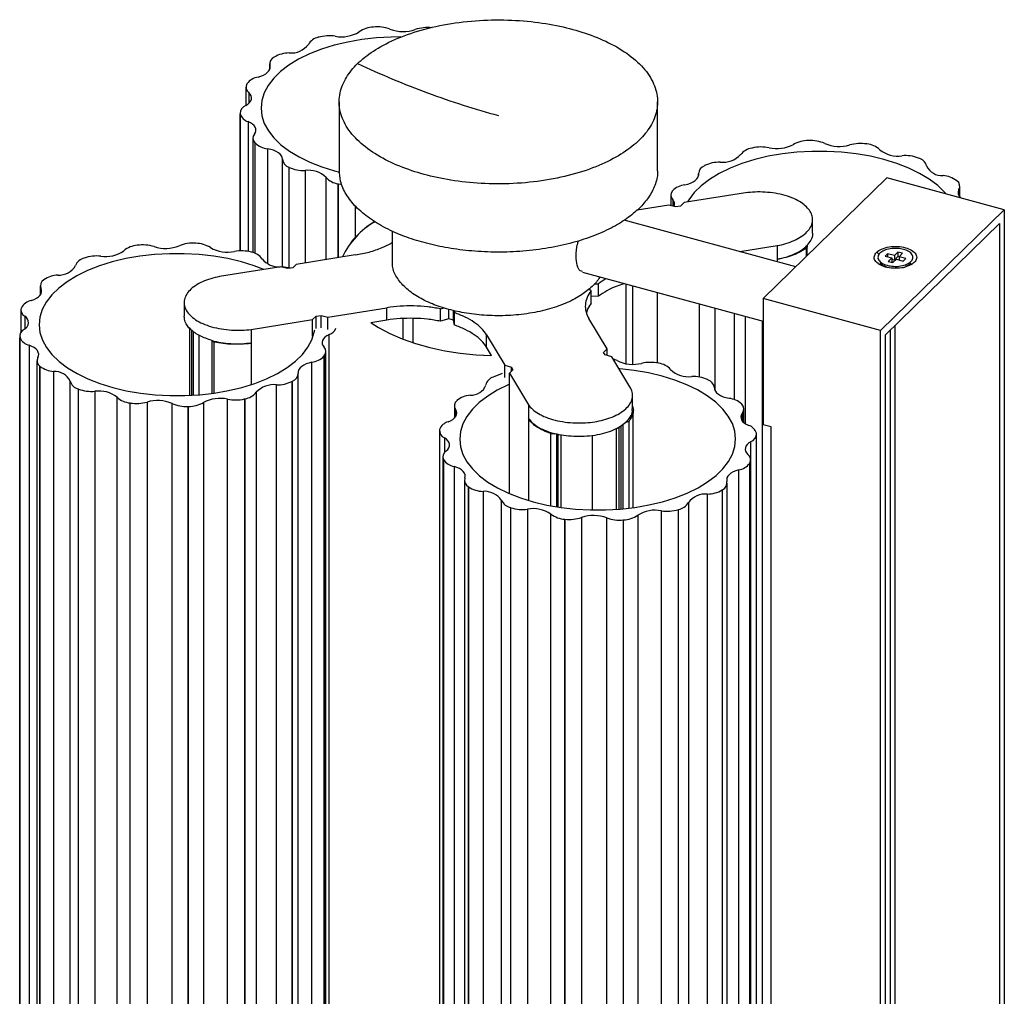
# Paper-space layout '_Trimétrica' of a CAD drawing. Header units: millimetres. Extents: x 6343 to 6528, y 1778 to 2146.
# Tile 2 of 2: x 6343 to 6528, y 1962 to 2146. Entities that reach past the tile are written whole.
import ezdxf

# ---------------------------------------------------------------- set-up
doc = ezdxf.new("R2010")
doc.units = ezdxf.units.MM

psp = doc.layouts.new('_Trimétrica')

# ---------------------------------------------------------------- linework, layer by layer
at = {"color": 7, "linetype": 'Continuous', "lineweight": 25}
for p, q in [((6399.19, 2142.63), (6399.17, 2142.62)), ((6389.98, 2137.61), (6389.98, 2136.55)), ((6390.87, 2138.9), (6390.85, 2138.89)), ((6390.03, 2137.3), (6390.03, 2136.67)), ((6385.72, 2133.88), (6385.71, 2133.86)), ((6385.53, 2133.25), (6385.53, 2129.8)), ((6386.06, 2132.23), (6386.06, 2130.18)), ((6403.1, 2130.46), (6403.1, 2117.6)), ((6463.1, 2117.6), (6463.1, 2130.46)), ((6384.43, 2128.39), (6384.43, 2102.39)), ((6384.44, 2128.25), (6384.45, 2128.21)), ((6384.44, 2128.25), (6384.44, 2102.39)), ((6384.45, 2102.39), (6384.45, 2128.21)), ((6385.92, 2126.76), (6385.92, 2102.29)), ((6386.83, 2123.63), (6386.83, 2102.07)), ((6387.2, 2122.75), (6387.24, 2122.72)), ((6387.2, 2122.75), (6387.2, 2101.94)), ((6387.24, 2101.92), (6387.24, 2122.72)), ((6491.59, 2123.18), (6491.53, 2123.18)), ((6389.62, 2121.64), (6389.62, 2099.94)), ((6480.92, 2121.76), (6480.86, 2121.75)), ((6502.54, 2122.52), (6502.48, 2122.53)), ((6392.39, 2099.33), (6392.39, 2119.65)), ((6512.29, 2119.86), (6512.24, 2119.88)), ((6393.63, 2118.14), (6393.69, 2118.11)), ((6393.63, 2118.14), (6393.63, 2099.19)), ((6393.69, 2099.18), (6393.69, 2118.11)), ((6396.67, 2117.55), (6396.67, 2100.1)), ((6402.24, 2117.46), (6403.16, 2117.22)), ((6471.96, 2118.45), (6471.91, 2118.43)), ((6400.64, 2100.73), (6400.64, 2116.22)), ((6470.81, 2117.01), (6470.81, 2116.6)), ((6470.82, 2116.89), (6470.82, 2116.65)), ((6506.33, 2116.16), (6482.99, 2093.39)), ((6528.44, 2110.15), (6506.33, 2116.16)), ((6519.51, 2115.57), (6519.48, 2115.6)), ((6402.85, 2115.04), (6402.94, 2115.02)), ((6402.85, 2115.04), (6402.85, 2101.08)), ((6402.94, 2101.1), (6402.94, 2115.02)), ((6465.93, 2113.7), (6465.9, 2113.67)), ((6519.9, 2112.77), (6519.9, 2113.94)), ((6520.06, 2112.53), (6520.06, 2114.53)), ((6465.6, 2112.88), (6465.6, 2110.91)), ((6465.96, 2112.03), (6465.96, 2110.81)), ((6479.69, 2113.32), (6468.08, 2111.47)), ((6406.11, 2110.9), (6406.11, 2104.9)), ((6465.22, 2111.02), (6459.23, 2110.06)), ((6466.47, 2110.68), (6465.22, 2111.02)), ((6467.42, 2110.83), (6466.47, 2110.68)), ((6468.08, 2111.47), (6467.42, 2110.83)), ((6505.1, 2087.38), (6528.44, 2110.15)), ((6528.44, 2110.15), (6528.44, 1800.71)), ((6489.14, 2099.38), (6456.8, 2108.17)), ((6492.3, 2105.7), (6492.3, 2108.27)), ((6413.06, 2106.16), (6413.06, 2100.47)), ((6506.04, 2086.57), (6527.5, 2107.53)), ((6527.5, 2107.53), (6527.5, 1801.52)), ((6376.07, 2103.83), (6376.03, 2103.83)), ((6478.57, 2102.25), (6485.66, 2103.38)), ((6485.66, 2103.38), (6485.66, 2100.33)), ((6491.18, 2101.38), (6491.18, 2102.98)), ((6491.31, 2101.5), (6491.31, 2103.19)), ((6386.61, 2102.14), (6386.56, 2102.15)), ((6406.13, 2101.61), (6395, 2099.83)), ((6504.39, 2102.13), (6504.85, 2101.71)), ((6504.62, 2101.17), (6504.62, 2100.88)), ((6506.45, 2101.86), (6505.98, 2101.41)), ((6505.98, 2101.41), (6507.25, 2101.06)), ((6507.72, 2101.52), (6506.45, 2101.86)), ((6506.45, 2101.86), (6506.45, 2101.28)), ((6507.25, 2101.06), (6506.58, 2100.41)), ((6506.58, 2100.41), (6507.46, 2100.17)), ((6507.25, 2101.06), (6507.25, 2100.22)), ((6507.72, 2100.66), (6507.25, 2100.78)), ((6507.46, 2100.17), (6508.13, 2100.82)), ((6508.39, 2102.17), (6507.72, 2101.52)), ((6507.72, 2101.52), (6507.72, 2100.66)), ((6508.39, 2101.31), (6507.72, 2100.66)), ((6508.13, 2100.82), (6509.4, 2100.47)), ((6509.27, 2101.93), (6508.39, 2102.17)), ((6508.39, 2102.17), (6508.39, 2101.31)), ((6508.6, 2101.25), (6508.39, 2101.31)), ((6508.6, 2101.28), (6509.27, 2101.93)), ((6509.87, 2100.93), (6508.6, 2101.28)), ((6508.6, 2101.28), (6508.6, 2100.69)), ((6509.4, 2100.47), (6509.87, 2100.93)), ((6511.23, 2100.88), (6511.23, 2101.17)), ((6392.13, 2099.38), (6380.52, 2097.53)), ((6393.38, 2099.04), (6392.13, 2099.38)), ((6394.34, 2099.19), (6393.38, 2099.04)), ((6395, 2099.83), (6394.34, 2099.19)), ((6504.99, 2100.1), (6505.18, 2099.91)), ((6510.67, 2099.91), (6510.86, 2100.1)), ((6448.94, 2098.39), (6482.99, 2089.13)), ((6346.77, 2095.8), (6346.77, 2094.09)), ((6346.9, 2095.3), (6346.9, 2094.29)), ((6450.58, 2094.83), (6450.17, 2095.2)), ((6450.58, 2092.5), (6450.58, 2094.83)), ((6451.15, 2096.16), (6451.98, 2096.19)), ((6451.98, 2093.86), (6451.98, 2096.19)), ((6457.1, 2096.17), (6457.1, 2081.17)), ((6458.44, 2081.01), (6458.44, 2095.81)), ((6451.98, 2093.86), (6450.58, 2093.81)), ((6463.07, 2081.25), (6463.07, 2094.55)), ((6505.1, 2087.38), (6482.99, 2093.39)), ((6482.99, 2093.39), (6482.99, 2069.62)), ((6343.11, 2091.25), (6343.11, 2087.01)), ((6343.2, 2091.68), (6343.2, 2091.67)), ((6373.88, 2092.64), (6373.88, 2090.07)), ((6400.96, 2089.9), (6412.09, 2091.67)), ((6412.09, 2089.34), (6412.09, 2091.67)), ((6422.16, 2091.45), (6422.86, 2091.65)), ((6422.16, 2089.12), (6422.16, 2091.45)), ((6423.78, 2089.59), (6423.78, 2091.35)), ((6424.66, 2089.35), (6424.66, 2091.16)), ((6424.75, 2091.14), (6424.82, 2090.72)), ((6471.01, 2078.6), (6471.01, 2092.39)), ((6473.88, 2091.61), (6473.88, 2076.17)), ((6343.85, 2090.06), (6343.85, 2087.68)), ((6386.49, 2087.59), (6398.1, 2089.44)), ((6398.1, 2089.44), (6398.76, 2090.08)), ((6398.1, 2086.33), (6398.1, 2089.44)), ((6398.76, 2090.08), (6399.71, 2090.23)), ((6398.76, 2087.75), (6398.76, 2090.08)), ((6399.71, 2090.23), (6400.96, 2089.9)), ((6399.71, 2087.91), (6399.71, 2090.23)), ((6400.96, 2087.57), (6400.96, 2089.9)), ((6412.09, 2089.34), (6409.09, 2088.86)), ((6415.1, 2089.63), (6415.1, 2085.83)), ((6417.07, 2085.06), (6417.07, 2089.68)), ((6423.78, 2089.59), (6422.16, 2089.12)), ((6424.66, 2089.35), (6423.78, 2089.59)), ((6424.82, 2088.4), (6424.66, 2089.35)), ((6424.82, 2088.4), (6424.82, 2090.72)), ((6453.59, 2083.91), (6450.15, 2089.64)), ((6477.61, 2074.35), (6477.61, 2090.6)), ((6479.6, 2090.06), (6479.6, 2069.85)), ((6479.65, 2069.81), (6479.65, 2090.04)), ((6374.87, 2087.92), (6374.87, 2075.22)), ((6375.3, 2075.23), (6375.3, 2087.44)), ((6386.49, 2087.59), (6386.49, 2077.23)), ((6482.83, 2089.18), (6482.83, 1831.68)), ((6506.94, 2087.46), (6506.94, 1828.49)), ((6507.87, 1828.52), (6507.87, 2088.36)), ((6342.89, 2086.33), (6342.89, 1824.04)), ((6342.94, 2086), (6342.95, 2085.99)), ((6342.94, 2086), (6342.94, 1823.71)), ((6342.95, 1823.7), (6342.95, 2085.99)), ((6375.66, 2075.24), (6375.66, 2087.2)), ((6376.7, 2075.27), (6376.7, 2086.49)), ((6379.07, 2085.59), (6379.07, 2075.6)), ((6401.21, 1824.31), (6401.21, 2086.6)), ((6430.85, 2086.57), (6434.3, 2080.84)), ((6430.85, 2084.24), (6430.85, 2086.57)), ((6505.1, 1777.94), (6505.1, 2087.38)), ((6506.04, 1780.56), (6506.04, 2086.57)), ((6344.68, 2084.61), (6344.68, 1822.31)), ((6379.08, 2085.52), (6379.08, 2085.52)), ((6379.56, 2075.67), (6379.56, 2085.2)), ((6431.79, 2082.69), (6430.85, 2084.24)), ((6452.93, 2083.26), (6453.59, 2083.91)), ((6453.59, 2082.67), (6453.59, 2083.91)), ((6400.24, 2082.54), (6400.29, 2082.59)), ((6400.24, 2082.54), (6400.24, 1820.24)), ((6400.29, 1820.3), (6400.29, 2082.59)), ((6400.59, 1821.09), (6400.59, 2083.38)), ((6453.23, 2082.77), (6452.93, 2083.26)), ((6454.48, 2082.43), (6453.23, 2082.77)), ((6458.07, 2076.45), (6454.48, 2082.43)), ((6346.14, 2081.7), (6346.14, 1819.41)), ((6346.69, 2080.66), (6346.71, 2080.64)), ((6346.69, 2080.66), (6346.69, 1818.37)), ((6346.71, 1818.35), (6346.71, 2080.64)), ((6397.96, 1819.11), (6397.96, 2081.4)), ((6434.3, 2080.84), (6435.55, 2080.5)), ((6434.3, 2078.51), (6434.3, 2080.84)), ((6435.84, 2080), (6435.18, 2079.36)), ((6435.55, 2080.5), (6435.84, 2080)), ((6435.55, 2079.72), (6435.55, 2080.5)), ((6463.36, 2081.21), (6463.28, 2081.23)), ((6349.29, 2079.68), (6349.29, 1817.38)), ((6395.39, 1816.96), (6395.39, 2079.26)), ((6433.81, 2079.31), (6432.12, 2078.61)), ((6435.18, 2079.36), (6438.77, 2073.38)), ((6435.18, 2056.68), (6435.18, 2079.36)), ((6472.58, 2078.1), (6472.51, 2078.13)), ((6352.41, 1815.54), (6352.41, 2077.83)), ((6353.92, 2076.38), (6353.96, 2076.36)), ((6353.92, 2076.38), (6353.92, 1814.09)), ((6353.96, 1814.07), (6353.96, 2076.36)), ((6391.28, 1814.86), (6391.28, 2077.16)), ((6394.2, 2077.79), (6394.29, 2077.84)), ((6394.2, 2077.79), (6394.2, 1815.5)), ((6394.29, 1815.54), (6394.29, 2077.84)), ((6357.04, 2075.94), (6357.04, 1813.65)), ((6361.24, 1812.51), (6361.24, 2074.8)), ((6382.08, 1812.15), (6382.08, 2074.44)), ((6385.25, 2074.49), (6385.36, 2074.51)), ((6385.25, 2074.49), (6385.25, 1812.19)), ((6385.36, 1812.22), (6385.36, 2074.51)), ((6387.45, 2075.74), (6387.45, 1813.44)), ((6458.38, 2072.6), (6458.38, 2075.17)), ((6363.66, 2073.73), (6363.73, 2073.72)), ((6363.66, 2073.73), (6363.66, 1811.44)), ((6363.73, 1811.43), (6363.73, 2073.72)), ((6366.89, 2073.9), (6366.89, 1811.6)), ((6371.6, 1811.32), (6371.6, 2073.62)), ((6374.59, 2073.07), (6374.69, 2073.08)), ((6374.59, 2073.07), (6374.59, 1810.78)), ((6374.69, 1810.78), (6374.69, 2073.08)), ((6377.51, 2073.83), (6377.51, 1811.53)), ((6424.81, 2073.2), (6424.81, 2070.88)), ((6425.29, 2074.17), (6425.27, 2074.16)), ((6438.77, 2073.38), (6438.77, 2055.41)), ((6478.99, 2073.48), (6478.95, 2073.53)), ((6479.37, 2070.03), (6479.37, 2072.61)), ((6425.04, 2072.51), (6425.04, 2071.15)), ((6458.52, 2054.01), (6458.52, 2072.35)), ((6479.08, 2070.32), (6479.08, 2071.85)), ((6455.37, 2053.72), (6455.37, 2068.9)), ((6455.82, 2069.19), (6455.82, 2053.72)), ((6456.25, 2053.77), (6456.25, 2069.48)), ((6456.6, 2053.82), (6456.6, 2069.72)), ((6457.11, 2070.07), (6457.11, 2070.07)), ((6457.72, 2053.98), (6457.72, 2070.31)), ((6484.48, 2069.22), (6482.99, 2069.62)), ((6484.48, 1806.92), (6484.48, 2069.22)), ((6421.98, 2068.49), (6421.98, 1806.2)), ((6422.01, 2068.75), (6422.01, 2068.73)), ((6422.94, 2067.16), (6422.94, 2064.38)), ((6442.98, 2054.43), (6442.98, 2067.97)), ((6443.75, 2067.94), (6443.75, 2067.94)), ((6444.11, 2054.2), (6444.11, 2067.87)), ((6444.3, 2054.16), (6444.3, 2067.83)), ((6444.39, 2054.11), (6444.39, 2067.82)), ((6444.9, 2054.04), (6444.9, 2067.72)), ((6450.81, 2053.59), (6450.81, 2067.59)), ((6481.74, 2067.98), (6481.73, 2068.04)), ((6481.75, 1805.55), (6481.75, 2067.85)), ((6480.68, 1804.15), (6480.68, 2066.44)), ((6422.64, 2063.59), (6422.64, 1801.3)), ((6422.76, 2063.08), (6422.77, 2063.06)), ((6422.76, 2063.08), (6422.76, 1800.78)), ((6422.77, 1800.77), (6422.77, 2063.06)), ((6424.75, 2061.77), (6424.75, 1799.47)), ((6480.45, 2062.35), (6480.48, 2062.4)), ((6480.45, 2062.35), (6480.45, 1800.06)), ((6480.48, 1800.11), (6480.48, 2062.4)), ((6480.65, 1800.71), (6480.65, 2063.01)), ((6478.38, 1798.82), (6478.38, 2061.11)), ((6426.69, 2059.13), (6426.69, 1796.84)), ((6427.44, 2057.93), (6427.46, 2057.92)), ((6427.44, 2057.93), (6427.44, 1795.64)), ((6427.46, 1795.63), (6427.46, 2057.92)), ((6476.21, 1796.36), (6476.21, 2058.65)), ((6430.21, 2057.08), (6430.21, 1794.79)), ((6472.49, 1794.27), (6472.49, 2056.57)), ((6475.3, 2057.34), (6475.35, 2057.37)), ((6475.3, 2057.34), (6475.3, 1795.04)), ((6475.35, 1795.08), (6475.35, 2057.37)), ((6433.66, 1793.09), (6433.66, 2055.38)), ((6435.41, 2054.01), (6435.45, 2054)), ((6435.41, 2054.01), (6435.41, 1791.71)), ((6435.45, 1791.7), (6435.45, 2054)), ((6468.92, 2054.96), (6468.92, 1792.67)), ((6438.6, 2053.72), (6438.6, 1791.43)), ((6442.99, 1790.49), (6442.99, 2052.79)), ((6448.77, 2052.16), (6448.77, 1789.86)), ((6459.35, 2052.59), (6459.35, 1790.3)), ((6463.82, 1791.13), (6463.82, 2053.42)), ((6466.98, 2053.62), (6467.05, 2053.64)), ((6466.98, 2053.62), (6466.98, 1791.33)), ((6467.05, 1791.35), (6467.05, 2053.64)), ((6445.6, 2051.83), (6445.64, 2051.83)), ((6445.6, 2051.83), (6445.6, 1789.54)), ((6445.64, 1789.53), (6445.64, 2051.83)), ((6453.52, 1789.81), (6453.52, 2052.1)), ((6456.61, 2051.7), (6456.68, 2051.7)), ((6456.61, 2051.7), (6456.61, 1789.4)), ((6456.68, 1789.41), (6456.68, 2051.7))]:
    psp.add_line(p, q, dxfattribs=at)
at = {"color": 7, "linetype": 'Continuous', "lineweight": 25, "flags": 128}
for points in [[(6409.57, 2144.56), (6409.57, 2144.56), (6409.56, 2144.56), (6409.56, 2144.56), (6409.56, 2144.56), (6409.55, 2144.56), (6409.55, 2144.55), (6409.55, 2144.55), (6409.55, 2144.55)], [(6420.6, 2144.42), (6420.6, 2144.42), (6420.59, 2144.42), (6420.59, 2144.42), (6420.59, 2144.42), (6420.58, 2144.42), (6420.58, 2144.42), (6420.58, 2144.42), (6420.57, 2144.42)], [(6414.72, 2142.69), (6412.92, 2142.67), (6410.12, 2142.51), (6407.37, 2142.2), (6404.7, 2141.73), (6402.15, 2141.12), (6399.74, 2140.37), (6397.5, 2139.49), (6395.46, 2138.49), (6393.64, 2137.39), (6392.07, 2136.19), (6390.76, 2134.9), (6389.72, 2133.56), (6388.97, 2132.16), (6388.52, 2130.73), (6388.37, 2129.28), (6388.53, 2127.83), (6388.99, 2126.4), (6389.75, 2125), (6390.8, 2123.66), (6392.12, 2122.38), (6393.71, 2121.18), (6395.53, 2120.08), (6397.58, 2119.08), (6399.82, 2118.21), (6402.24, 2117.46)], [(6387.81, 2135.13), (6388.36, 2135.3), (6388.85, 2135.5), (6389.27, 2135.75), (6389.61, 2136.03), (6389.87, 2136.33), (6390.02, 2136.65), (6390.08, 2136.97), (6390.03, 2137.3)], [(6385.51, 2129.79), (6385.91, 2130.05), (6386.22, 2130.34), (6386.44, 2130.64), (6386.57, 2130.96), (6386.59, 2131.29), (6386.51, 2131.62), (6386.33, 2131.93), (6386.06, 2132.23)], [(6387.11, 2124.39), (6387.3, 2124.7), (6387.39, 2125.03), (6387.38, 2125.36), (6387.27, 2125.68), (6387.06, 2125.99), (6386.76, 2126.27), (6386.38, 2126.53), (6385.92, 2126.76)], [(6392.39, 2119.65), (6392.35, 2119.98), (6392.21, 2120.3), (6391.97, 2120.6), (6391.64, 2120.88), (6391.23, 2121.13), (6390.75, 2121.34), (6390.21, 2121.51), (6389.62, 2121.64)], [(6517.36, 2113.23), (6517.2, 2113.41), (6515.88, 2114.69), (6514.29, 2115.89), (6512.47, 2116.99), (6510.42, 2117.99), (6508.17, 2118.86), (6505.76, 2119.61), (6503.2, 2120.22), (6500.53, 2120.68), (6497.78, 2120.98), (6494.98, 2121.14), (6492.17, 2121.14), (6489.37, 2120.98), (6486.62, 2120.66), (6483.96, 2120.2), (6481.4, 2119.58), (6478.99, 2118.83), (6476.76, 2117.95), (6474.72, 2116.96), (6472.9, 2115.85), (6471.32, 2114.65), (6470.01, 2113.36), (6468.97, 2112.02), (6468.72, 2111.62)], [(6468.22, 2114.84), (6468.8, 2114.98), (6469.32, 2115.16), (6469.79, 2115.39), (6470.17, 2115.64), (6470.48, 2115.93), (6470.69, 2116.24), (6470.8, 2116.56), (6470.82, 2116.89)], [(6402.94, 2115.02), (6403.32, 2114.95), (6403.6, 2114.91)], [(6365.06, 2103.45), (6365.05, 2103.45), (6365.05, 2103.45), (6365.05, 2103.45), (6365.05, 2103.45), (6365.04, 2103.45), (6365.04, 2103.45), (6365.04, 2103.45), (6365.04, 2103.44)], [(6388.89, 2098.9), (6387.1, 2099.59), (6384.69, 2100.33), (6382.13, 2100.94), (6379.46, 2101.4), (6376.71, 2101.71), (6373.91, 2101.86), (6371.1, 2101.86), (6368.3, 2101.7), (6365.55, 2101.38), (6362.88, 2100.92), (6360.33, 2100.31), (6357.92, 2099.56), (6355.68, 2098.68), (6353.64, 2097.68), (6351.82, 2096.57), (6350.25, 2095.37), (6348.94, 2094.09), (6347.9, 2092.74), (6347.15, 2091.34), (6346.7, 2089.91), (6346.55, 2088.46), (6346.71, 2087.01), (6347.17, 2085.58), (6347.93, 2084.19), (6348.98, 2082.84), (6350.3, 2081.56), (6351.89, 2080.36), (6353.71, 2079.26), (6355.76, 2078.26), (6358, 2077.39), (6360.42, 2076.64), (6360.42, 2076.64)], [(6355.06, 2101.04), (6355.06, 2101.04), (6355.05, 2101.04), (6355.05, 2101.04), (6355.05, 2101.04), (6355.05, 2101.04), (6355.05, 2101.04), (6355.05, 2101.03), (6355.05, 2101.03)], [(6347.43, 2096.93), (6347.43, 2096.93), (6347.43, 2096.93), (6347.43, 2096.93), (6347.43, 2096.93), (6347.43, 2096.93), (6347.42, 2096.93), (6347.42, 2096.93), (6347.42, 2096.93)], [(6345.07, 2093.02), (6345.59, 2093.21), (6346.04, 2093.45), (6346.42, 2093.71), (6346.71, 2094), (6346.91, 2094.32), (6347.01, 2094.64), (6347, 2094.97), (6346.9, 2095.3)], [(6360.42, 2076.64), (6362.98, 2076.04), (6365.65, 2075.58), (6368.4, 2075.27), (6371.2, 2075.11), (6374.01, 2075.12), (6376.81, 2075.28), (6379.56, 2075.59), (6382.22, 2076.06), (6384.78, 2076.67), (6387.19, 2077.42), (6389.42, 2078.3), (6391.46, 2079.3), (6393.28, 2080.4), (6394.86, 2081.61), (6396.17, 2082.89), (6397.21, 2084.24), (6397.96, 2085.63), (6398.41, 2087.06), (6398.48, 2087.48)], [(6409.12, 2088.82), (6410.5, 2087.95), (6412.62, 2086.82), (6414.96, 2085.81), (6417.48, 2084.92), (6420.17, 2084.17), (6422.99, 2083.57), (6425.91, 2083.12), (6428.91, 2082.82), (6431.68, 2082.69)], [(6409.13, 2088.83), (6410.52, 2087.95), (6412.64, 2086.82), (6414.97, 2085.81), (6417.5, 2084.93), (6420.18, 2084.18), (6423, 2083.57), (6425.92, 2083.12), (6428.92, 2082.82), (6431.79, 2082.69)], [(6401.21, 2086.6), (6400.78, 2086.37), (6400.42, 2086.1), (6400.15, 2085.81), (6399.97, 2085.5), (6399.89, 2085.17), (6399.91, 2084.85), (6400.02, 2084.53), (6400.24, 2084.22)], [(6346.3, 2082.3), (6346.44, 2082.62), (6346.47, 2082.95), (6346.4, 2083.27), (6346.23, 2083.59), (6345.97, 2083.89), (6345.62, 2084.16), (6345.19, 2084.4), (6344.68, 2084.61)], [(6397.96, 2081.4), (6397.39, 2081.26), (6396.87, 2081.08), (6396.41, 2080.86), (6396.03, 2080.6), (6395.73, 2080.32), (6395.52, 2080.01), (6395.4, 2079.69), (6395.38, 2079.37)], [(6439.67, 2055.1), (6442.23, 2054.5), (6444.9, 2054.04), (6447.65, 2053.73), (6450.45, 2053.58), (6453.26, 2053.58), (6456.06, 2053.74), (6458.81, 2054.05), (6461.48, 2054.52), (6464.03, 2055.13), (6466.44, 2055.88), (6468.68, 2056.76), (6470.72, 2057.76), (6472.53, 2058.86), (6474.11, 2060.07), (6475.42, 2061.35), (6476.46, 2062.7), (6477.21, 2064.09), (6477.66, 2065.53), (6477.81, 2066.97), (6477.65, 2068.42), (6477.19, 2069.85), (6476.43, 2071.25), (6475.38, 2072.59), (6474.06, 2073.87), (6472.47, 2075.07), (6470.65, 2076.18), (6468.6, 2077.17), (6466.35, 2078.05), (6463.94, 2078.79), (6461.38, 2079.4), (6458.71, 2079.86), (6455.96, 2080.17), (6455.84, 2080.18)], [(6435.17, 2077.24), (6434.94, 2077.14), (6432.9, 2076.14), (6431.08, 2075.03), (6429.5, 2073.83), (6428.19, 2072.55), (6427.15, 2071.2), (6426.4, 2069.8), (6425.95, 2068.37), (6425.81, 2066.92), (6425.96, 2065.47), (6426.42, 2064.04), (6427.18, 2062.65), (6428.23, 2061.3), (6429.55, 2060.02), (6431.14, 2058.82), (6432.96, 2057.72), (6435.01, 2056.73), (6437.26, 2055.85), (6439.67, 2055.1)], [(6473.81, 2076.59), (6473.85, 2076.26), (6473.99, 2075.95), (6474.23, 2075.65), (6474.56, 2075.37), (6474.97, 2075.12), (6475.45, 2074.91), (6475.98, 2074.74), (6476.57, 2074.61)], [(6423.62, 2070.17), (6424.1, 2070.38), (6424.52, 2070.63), (6424.84, 2070.92), (6425.08, 2071.22), (6425.22, 2071.54), (6425.26, 2071.87), (6425.2, 2072.2), (6425.04, 2072.51)], [(6479.08, 2071.85), (6478.9, 2071.54), (6478.81, 2071.21), (6478.82, 2070.89), (6478.93, 2070.57), (6479.13, 2070.26), (6479.43, 2069.97), (6479.81, 2069.71), (6480.27, 2069.49)], [(6423.27, 2064.7), (6423.57, 2064.99), (6423.78, 2065.3), (6423.88, 2065.63), (6423.89, 2065.96), (6423.8, 2066.28), (6423.6, 2066.6), (6423.31, 2066.89), (6422.94, 2067.16)], [(6480.68, 2066.44), (6480.29, 2066.19), (6479.98, 2065.91), (6479.76, 2065.6), (6479.64, 2065.28), (6479.61, 2064.96), (6479.69, 2064.63), (6479.86, 2064.32), (6480.13, 2064.03)], [(6426.77, 2059.54), (6426.85, 2059.87), (6426.82, 2060.2), (6426.7, 2060.52), (6426.47, 2060.83), (6426.16, 2061.11), (6425.76, 2061.37), (6425.28, 2061.59), (6424.75, 2061.77)], [(6478.38, 2061.11), (6477.83, 2060.95), (6477.34, 2060.74), (6476.93, 2060.49), (6476.59, 2060.22), (6476.34, 2059.92), (6476.18, 2059.6), (6476.13, 2059.28), (6476.17, 2058.95)]]:
    psp.add_lwpolyline(points, dxfattribs=at)
at = {"color": 7, "linetype": 'Continuous', "lineweight": 25}
for centre, radius, start, end in [((6403.55, 2148.95), 6.24, 259.0618, 301.9846), ((6409.78, 2139.35), 5.21, 92.6052, 124.1816), ((6410.23, 2137.6), 6.99, 69.549, 95.4163), ((6415.14, 2150.81), 7.11, 249.7032, 288.8995), ((6419.74, 2137.32), 7.15, 83.3386, 108.7933), ((6394.03, 2143.75), 4.08, 265.2864, 322.9829), ((6399.74, 2139.82), 2.86, 101.587, 149.1323), ((6401.22, 2135.54), 7.37, 81.052, 105.9951), ((6393.75, 2133.93), 5.75, 90.5727, 120.0753), ((6391.46, 2137.57), 1.46, 115.0173, 190.6567), ((6386.79, 2133.24), 1.24, 150.0335, 234.376), ((6388.36, 2131.83), 3.34, 99.5079, 142.1699), ((6386.11, 2128.24), 1.66, 110.9051, 179.8421), ((6386.51, 2128.82), 2.15, 196.4912, 254.143), ((6388.03, 2123.62), 1.2, 139.9876, 226.3183), ((6390.09, 2125.83), 4.22, 227.5289, 263.7164), ((6491.57, 2117.37), 5.81, 90.4088, 119.5842), ((6491.94, 2116.61), 6.58, 66.2123, 93.0134), ((6481.41, 2118.39), 3.4, 99.3338, 141.3521), ((6482.62, 2114.47), 7.49, 78.5307, 103.1032), ((6485.58, 2128.28), 6.63, 257.1418, 298.0678), ((6497.35, 2129.08), 7.01, 246.8812, 286.2529), ((6501.31, 2115.23), 7.39, 80.8657, 105.6468), ((6502.1, 2118.26), 4.29, 48.1156, 83.9968), ((6508.38, 2125.75), 5.5, 231.4802, 278.1107), ((6394.22, 2119.88), 1.84, 187.2196, 251.2841), ((6474.72, 2112.8), 6.29, 88.3762, 116.0124), ((6475.37, 2123.73), 4.66, 264.1449, 316.4863), ((6509.78, 2113.38), 6.95, 69.2986, 95.1242), ((6511.7, 2117.76), 2.19, 17.5105, 74.4504), ((6396.36, 2124.07), 6.53, 245.8491, 272.6978), ((6397.23, 2112.63), 4.95, 46.4379, 96.4558), ((6472.51, 2116.84), 1.69, 110.5075, 178.507), ((6516.73, 2119.83), 3.27, 205.7262, 272.988), ((6403.38, 2118.69), 3.69, 222.1465, 261.729), ((6516.56, 2111.74), 4.84, 52.9291, 85.9713), ((6518.8, 2114.55), 1.25, 331.2588, 55.1111), ((6466.8, 2112.88), 1.2, 138.7331, 225.1857), ((6468.72, 2110.95), 3.92, 97.3333, 135.4575), ((6520.98, 2113.35), 1.24, 151.2576, 230.9959), ((6465.13, 2111.18), 1.18, 338.6152, 45.709), ((6417.12, 2095.01), 14.8, 119.4832, 155.0347), ((6417.14, 2095), 14.8, 119.4999, 154.985), ((6359.11, 2107.07), 5.76, 260.8611, 306.2631), ((6365.42, 2098.87), 4.59, 94.7925, 129.2294), ((6366.05, 2096.23), 7.28, 72.715, 97.8519), ((6370.36, 2109.93), 7.08, 252.3656, 291.6632), ((6375.53, 2097.05), 6.8, 85.7377, 112.0655), ((6375.92, 2098.33), 5.5, 58.1142, 88.4438), ((6382.05, 2108.58), 6.44, 239.9685, 281.8286), ((6384.68, 2094.95), 7.44, 75.424, 100.1387), ((6355.63, 2098.72), 2.39, 104.0114, 157.9421), ((6357.38, 2094.3), 7.13, 83.5114, 109.0533), ((6386.04, 2099.07), 3.12, 34.8783, 79.4684), ((6391.83, 2103.57), 4.22, 219.9782, 271.9809), ((6350.34, 2101.36), 3.53, 266.2666, 330.3622), ((6392.21, 2092.19), 7.15, 76.0928, 89.1874), ((6348.09, 2095.81), 1.3, 120.991, 203.106), ((6350.36, 2092.68), 5.16, 92.7397, 124.5729), ((6345.64, 2090.26), 2.82, 101.7108, 149.8356), ((6344.49, 2091.26), 1.36, 162.0847, 241.7443), ((6343.18, 2088.86), 1.37, 293.9067, 60.9592), ((6344.36, 2086.3), 1.44, 115.3704, 191.7968), ((6400.52, 2088.63), 2.14, 289.026, 337.5718), ((6345.26, 2087.11), 2.57, 205.9083, 256.9796), ((6399.39, 2083.38), 1.2, 318.7681, 44.7279), ((6347.4, 2081.69), 1.25, 151.065, 235.2408), ((6397.45, 2085.28), 3.91, 277.512, 315.4327), ((6453.3, 2077.92), 4.36, 60.3747, 69.863), ((6349.63, 2084.51), 4.85, 232.9681, 266.0306), ((6458.47, 2087.79), 6.79, 243.6674, 283.8701), ((6461.75, 2073.89), 7.49, 78.232, 102.7482), ((6462.82, 2077.56), 3.69, 42.0794, 81.7112), ((6468.97, 2083.61), 4.94, 226.3821, 276.4475), ((6349.46, 2076.41), 3.27, 25.7366, 93.0607), ((6393.69, 2079.42), 1.7, 290.6665, 358.0588), ((6432.7, 2076.69), 2, 106.9216, 167.6233), ((6469.83, 2072.18), 6.53, 65.815, 92.6802), ((6354.5, 2078.49), 2.19, 197.5036, 254.5122), ((6356.42, 2082.87), 6.96, 249.3326, 275.1297), ((6390.82, 2072.51), 4.67, 84.342, 136.3116), ((6391.45, 2083.44), 6.29, 268.5174, 295.9967), ((6427.93, 2078.22), 3.03, 267.3391, 338.63), ((6471.99, 2076.36), 1.84, 7.2678, 71.2008), ((6357.82, 2070.49), 5.5, 51.5459, 98.1041), ((6364.1, 2078), 4.29, 228.1957, 264.0064), ((6380.62, 2067.96), 6.64, 77.2748, 117.9691), ((6383.56, 2081.78), 7.49, 258.6511, 283.0917), ((6384.8, 2077.88), 3.41, 279.444, 321.1087), ((6428.18, 2070.68), 4.54, 95.0274, 129.6343), ((6476.1, 2070.42), 4.21, 47.4869, 83.6393), ((6364.9, 2081.02), 7.39, 260.906, 285.6032), ((6368.85, 2067.16), 7.02, 66.9776, 106.201), ((6374.25, 2079.66), 6.59, 246.318, 273.0073), ((6374.65, 2078.89), 5.82, 270.4704, 299.4709), ((6426.04, 2073.21), 1.22, 128.8991, 214.7207), ((6478.16, 2072.61), 1.2, 320.2214, 46.1899), ((6424.2, 2067.89), 2.36, 104.2849, 158.6005), ((6479.68, 2067.43), 2.14, 16.4337, 73.9546), ((6423.54, 2068.58), 1.54, 174.1919, 247.0588), ((6480.08, 2067.99), 1.66, 291.1615, 359.7739), ((6423.95, 2063.6), 1.29, 121.5926, 203.9484), ((6479.4, 2063.02), 1.24, 330.0284, 53.9712), ((6425.31, 2064.78), 3.07, 214.0966, 259.3879), ((6477.82, 2064.4), 3.33, 279.6994, 322.1408), ((6428.08, 2059.14), 1.37, 163.074, 242.1804), ((6430.37, 2062.53), 5.46, 237.7243, 268.294), ((6474.73, 2058.7), 1.46, 295.1645, 10.172), ((6430.49, 2053.29), 3.8, 33.4751, 94.142), ((6472.17, 2052.49), 4.09, 85.5061, 142.7813), ((6472.42, 2062.31), 5.74, 270.7206, 300.0584), ((6435.99, 2056.56), 2.61, 206.6459, 257.1876), ((6437.63, 2060.93), 7.27, 252.4986, 277.6362), ((6466.46, 2056.45), 2.87, 281.7139, 328.8417), ((6439.63, 2047.81), 6.01, 55.9819, 99.9361), ((6445.92, 2056.72), 4.9, 233.4266, 266.2546), ((6446.47, 2058.94), 7.16, 263.3824, 288.7357), ((6451.07, 2045.42), 7.11, 69.8071, 108.8373), ((6456.43, 2056.91), 5.22, 272.6757, 304.0438), ((6462.65, 2047.29), 6.24, 79.2069, 121.8712), ((6464.95, 2060.71), 7.37, 261.1762, 285.9828), ((6455.95, 2058.66), 7, 249.6583, 275.4084)]:
    psp.add_arc(centre, radius, start, end, dxfattribs=at)
for points, knots in [([(6406.57, 2137.67), (6407.39, 2138.48), (6408.39, 2139.27), (6410.73, 2140.8), (6412.08, 2141.53), (6415.09, 2142.86), (6416.76, 2143.46), (6420.35, 2144.49), (6422.26, 2144.91), (6426.22, 2145.54), (6428.26, 2145.75), (6432.34, 2145.94), (6434.38, 2145.93), (6438.33, 2145.71), (6440.24, 2145.5), (6443.84, 2144.92), (6445.54, 2144.55), (6448.67, 2143.7), (6450.21, 2143.19), (6453.18, 2141.98), (6454.59, 2141.29), (6457.18, 2139.74), (6458.34, 2138.88), (6460.33, 2137.03), (6461.15, 2136.04), (6462.37, 2134.01), (6462.78, 2132.95), (6463.16, 2130.85), (6463.14, 2129.8), (6462.71, 2127.77), (6462.3, 2126.79), (6461.18, 2124.93), (6460.46, 2124.06), (6459.63, 2123.25)], [0, 0, 0, 0, 0.0625, 0.0625, 0.125, 0.125, 0.1875, 0.1875, 0.25, 0.25, 0.3125, 0.3125, 0.375, 0.375, 0.4375, 0.4375, 0.5, 0.5, 0.5625, 0.5625, 0.625, 0.625, 0.6875, 0.6875, 0.75, 0.75, 0.8125, 0.8125, 0.875, 0.875, 0.9375, 0.9375, 1, 1, 1, 1]), ([(6459.63, 2123.25), (6458.81, 2122.44), (6457.81, 2121.65), (6455.47, 2120.12), (6454.13, 2119.39), (6451.11, 2118.06), (6449.44, 2117.46), (6445.85, 2116.44), (6443.94, 2116.01), (6439.98, 2115.38), (6437.94, 2115.18), (6433.86, 2114.98), (6431.82, 2114.99), (6427.88, 2115.21), (6425.96, 2115.42), (6422.36, 2116), (6420.66, 2116.37), (6417.54, 2117.22), (6415.99, 2117.73), (6413.02, 2118.94), (6411.61, 2119.63), (6409.02, 2121.19), (6407.86, 2122.05), (6405.87, 2123.89), (6405.05, 2124.88), (6403.83, 2126.92), (6403.42, 2127.97), (6403.04, 2130.07), (6403.06, 2131.12), (6403.49, 2133.15), (6403.9, 2134.14), (6405.03, 2135.99), (6405.74, 2136.87), (6406.57, 2137.67)], [0, 0, 0, 0, 0.0625, 0.0625, 0.125, 0.125, 0.1875, 0.1875, 0.25, 0.25, 0.3125, 0.3125, 0.375, 0.375, 0.4375, 0.4375, 0.5, 0.5, 0.5625, 0.5625, 0.625, 0.625, 0.6875, 0.6875, 0.75, 0.75, 0.8125, 0.8125, 0.875, 0.875, 0.9375, 0.9375, 1, 1, 1, 1]), ([(6406.57, 2137.67), (6410.92, 2135.64), (6415.34, 2133.79), (6424.2, 2130.52), (6428.66, 2129.1), (6433.1, 2127.89)], [0, 0, 0, 0, 0.5, 0.5, 1, 1, 1, 1]), ([(6459.63, 2110.39), (6458.9, 2109.74), (6457.4, 2108.42), (6454.38, 2106.63), (6450.78, 2105.03), (6446.6, 2103.73), (6442, 2102.77), (6437.16, 2102.22), (6432.28, 2102.09), (6427.55, 2102.36), (6423.12, 2102.97), (6419.05, 2103.89), (6415.28, 2105.1), (6411.79, 2106.64), (6408.7, 2108.5), (6406.15, 2110.65), (6404.32, 2113.02), (6403.25, 2115.37), (6403.19, 2116.91), (6403.16, 2117.61)], [0, 0, 0, 0, 0.0547633, 0.1122886, 0.1720751, 0.2334699, 0.2957017, 0.3579335, 0.4193283, 0.4791147, 0.5366401, 0.5914034, 0.6461667, 0.703692, 0.7634785, 0.8248733, 0.8871051, 0.9493369, 1, 1, 1, 1]), ([(6463.04, 2117.6), (6463.06, 2117.46), (6463.18, 2116.49), (6462.66, 2114.75), (6461.55, 2112.46), (6460.26, 2111.07), (6459.63, 2110.39)], [0, 0, 0, 0, 0.0587053, 0.3857523, 0.7004309, 1, 1, 1, 1]), ([(6485.66, 2103.38), (6486.2, 2103.48), (6486.75, 2103.61), (6487.82, 2103.94), (6488.34, 2104.13), (6489.31, 2104.56), (6489.77, 2104.81), (6490.59, 2105.35), (6490.95, 2105.65), (6491.54, 2106.27), (6491.78, 2106.6), (6492.13, 2107.26), (6492.23, 2107.6), (6492.32, 2108.26), (6492.3, 2108.59), (6492.15, 2109.22), (6492.02, 2109.53), (6491.67, 2110.1), (6491.45, 2110.39), (6490.88, 2110.95), (6490.54, 2111.23), (6489.74, 2111.75), (6489.28, 2112), (6488.27, 2112.45), (6487.72, 2112.65), (6486.54, 2112.99), (6485.92, 2113.12), (6484.65, 2113.34), (6484, 2113.41), (6482.72, 2113.49), (6482.08, 2113.49), (6480.85, 2113.45), (6480.25, 2113.39), (6479.69, 2113.32)], [0, 0, 0, 0, 0.0625, 0.0625, 0.125, 0.125, 0.1875, 0.1875, 0.25, 0.25, 0.3125, 0.3125, 0.375, 0.375, 0.4375, 0.4375, 0.5, 0.5, 0.5625, 0.5625, 0.625, 0.625, 0.6875, 0.6875, 0.75, 0.75, 0.8125, 0.8125, 0.875, 0.875, 0.9375, 0.9375, 1, 1, 1, 1]), ([(6448.97, 2098.5), (6448.81, 2098.53), (6448.35, 2098.58), (6447.88, 2099.63), (6447.7, 2101.38), (6447.84, 2103.12), (6448.13, 2104.08), (6448.2, 2104.31)], [0, 0, 0, 0, 0.135802, 0.391253, 0.655183, 0.919112, 1, 1, 1, 1]), ([(6492.27, 2105.7), (6492.28, 2105.65), (6492.36, 2105.21), (6492.06, 2104.4), (6491.5, 2103.71), (6491.23, 2103.37)], [0, 0, 0, 0, 0.062144, 0.545389, 1, 1, 1, 1]), ([(6406.13, 2101.61), (6407.02, 2101.78), (6408.83, 2102.12), (6411.04, 2102.91), (6412.44, 2103.55), (6412.98, 2103.91), (6413.06, 2103.97)], [0, 0, 0, 0, 0.339288, 0.683543, 0.953547, 1, 1, 1, 1]), ([(6485.66, 2100.81), (6486.24, 2100.92), (6486.82, 2101.06), (6487.92, 2101.4), (6488.44, 2101.6), (6489.4, 2102.04), (6489.84, 2102.29), (6490.62, 2102.81), (6490.95, 2103.09), (6491.23, 2103.38)], [0, 0, 0, 0, 0.25, 0.25, 0.5, 0.5, 0.75, 0.75, 1, 1, 1, 1]), ([(6491.18, 2102.98), (6490.87, 2102.73), (6490.51, 2102.49), (6489.71, 2102.04), (6489.27, 2101.83), (6488.32, 2101.46), (6487.81, 2101.29), (6486.76, 2101.01), (6486.21, 2100.9), (6485.66, 2100.81)], [0, 0, 0, 0, 0.25, 0.25, 0.5, 0.5, 0.75, 0.75, 1, 1, 1, 1]), ([(6491.23, 2103.38), (6491.29, 2103.32), (6491.31, 2103.24), (6491.3, 2103.1), (6491.25, 2103.03), (6491.18, 2102.98)], [0, 0, 0, 0, 0.5, 0.5, 1, 1, 1, 1]), ([(6504.39, 2102.13), (6504.61, 2102.35), (6504.92, 2102.56), (6505.73, 2102.91), (6506.22, 2103.05), (6507.27, 2103.22), (6507.83, 2103.25), (6508.89, 2103.19), (6509.38, 2103.1), (6510.21, 2102.88), (6510.62, 2102.72), (6511.31, 2102.3), (6511.59, 2102.05), (6511.91, 2101.51), (6511.96, 2101.22), (6511.85, 2100.67), (6511.68, 2100.42), (6511.46, 2100.21)], [0, 0, 0, 0, 0.125, 0.125, 0.25, 0.25, 0.375, 0.375, 0.5, 0.5, 0.625, 0.625, 0.75, 0.75, 0.875, 0.875, 1, 1, 1, 1]), ([(6510.85, 2100.37), (6511.03, 2100.55), (6511.16, 2100.76), (6511.25, 2101.21), (6511.21, 2101.45), (6510.94, 2101.89), (6510.72, 2102.1), (6510.15, 2102.45), (6509.81, 2102.58), (6509.12, 2102.77), (6508.72, 2102.83), (6507.85, 2102.88), (6507.39, 2102.86), (6506.51, 2102.72), (6506.11, 2102.61), (6505.45, 2102.31), (6505.19, 2102.14), (6505.01, 2101.96)], [0, 0, 0, 0, 0.125, 0.125, 0.25, 0.25, 0.375, 0.375, 0.5, 0.5, 0.625, 0.625, 0.75, 0.75, 0.875, 0.875, 1, 1, 1, 1]), ([(6450.75, 2095.66), (6450.12, 2095.12), (6448.83, 2094.01), (6446.11, 2092.58), (6442.8, 2091.39), (6439.01, 2090.56), (6434.97, 2090.14), (6430.93, 2090.16), (6427.14, 2090.57), (6423.68, 2091.31), (6420.53, 2092.36), (6417.74, 2093.75), (6415.43, 2095.45), (6413.85, 2097.4), (6413.07, 2099.12), (6413.14, 2100.15), (6413.16, 2100.47)], [0, 0, 0, 0, 0.06891, 0.141947, 0.21802, 0.295708, 0.373396, 0.44947, 0.522507, 0.591417, 0.660326, 0.733364, 0.809437, 0.887125, 0.964813, 1, 1, 1, 1]), ([(6511.46, 2100.21), (6511.24, 2099.99), (6510.93, 2099.78), (6510.13, 2099.43), (6509.64, 2099.29), (6508.58, 2099.12), (6508.02, 2099.09), (6506.97, 2099.15), (6506.48, 2099.23), (6505.64, 2099.46), (6505.23, 2099.62), (6504.54, 2100.04), (6504.27, 2100.29), (6503.94, 2100.83), (6503.89, 2101.12), (6504.01, 2101.66), (6504.17, 2101.92), (6504.39, 2102.13)], [0, 0, 0, 0, 0.125, 0.125, 0.25, 0.25, 0.375, 0.375, 0.5, 0.5, 0.625, 0.625, 0.75, 0.75, 0.875, 0.875, 1, 1, 1, 1]), ([(6505.01, 2101.96), (6504.82, 2101.78), (6504.69, 2101.58), (6504.6, 2101.13), (6504.64, 2100.89), (6504.91, 2100.44), (6505.13, 2100.23), (6505.7, 2099.89), (6506.04, 2099.76), (6506.73, 2099.57), (6507.13, 2099.5), (6508, 2099.45), (6508.47, 2099.47), (6509.34, 2099.61), (6509.74, 2099.73), (6510.4, 2100.02), (6510.66, 2100.2), (6510.85, 2100.37)], [0, 0, 0, 0, 0.125, 0.125, 0.25, 0.25, 0.375, 0.375, 0.5, 0.5, 0.625, 0.625, 0.75, 0.75, 0.875, 0.875, 1, 1, 1, 1]), ([(6505.05, 2100.12), (6505.16, 2100), (6505.44, 2099.68), (6506.02, 2099.49), (6506.38, 2099.38)], [0, 0, 0, 0, 0.37957, 1, 1, 1, 1]), ([(6505.18, 2099.92), (6505.37, 2099.76), (6505.67, 2099.51), (6506.13, 2099.36), (6506.29, 2099.31)], [0, 0, 0, 0, 0.660567, 1, 1, 1, 1]), ([(6509.26, 2099.23), (6509.39, 2099.26), (6509.75, 2099.34), (6510.25, 2099.57), (6510.53, 2099.8), (6510.66, 2099.91)], [0, 0, 0, 0, 0.213877, 0.605119, 1, 1, 1, 1]), ([(6509.87, 2099.53), (6509.94, 2099.55), (6510.38, 2099.67), (6510.63, 2099.9), (6510.85, 2100.09)], [0, 0, 0, 0, 0.159678, 1, 1, 1, 1]), ([(6380.52, 2097.53), (6379.98, 2097.43), (6379.43, 2097.3), (6378.36, 2096.98), (6377.84, 2096.79), (6376.87, 2096.35), (6376.41, 2096.1), (6375.59, 2095.56), (6375.23, 2095.26), (6374.64, 2094.64), (6374.4, 2094.31), (6374.05, 2093.65), (6373.95, 2093.31), (6373.86, 2092.65), (6373.88, 2092.32), (6374.03, 2091.69), (6374.16, 2091.39), (6374.51, 2090.81), (6374.73, 2090.53), (6375.3, 2089.96), (6375.64, 2089.68), (6376.44, 2089.16), (6376.9, 2088.91), (6377.91, 2088.46), (6378.46, 2088.26), (6379.64, 2087.93), (6380.26, 2087.79), (6381.53, 2087.58), (6382.18, 2087.5), (6383.46, 2087.43), (6384.1, 2087.42), (6385.33, 2087.47), (6385.93, 2087.52), (6386.49, 2087.59)], [0, 0, 0, 0, 0.0625, 0.0625, 0.125, 0.125, 0.1875, 0.1875, 0.25, 0.25, 0.3125, 0.3125, 0.375, 0.375, 0.4375, 0.4375, 0.5, 0.5, 0.5625, 0.5625, 0.625, 0.625, 0.6875, 0.6875, 0.75, 0.75, 0.8125, 0.8125, 0.875, 0.875, 0.9375, 0.9375, 1, 1, 1, 1]), ([(6452.2, 2097.5), (6452.18, 2097.47), (6451.92, 2096.82), (6451.32, 2096.22), (6450.75, 2095.66)], [0, 0, 0, 0, 0.053632, 1, 1, 1, 1]), ([(6453.47, 2097.16), (6453.43, 2097.14), (6452.85, 2096.86), (6452.4, 2096.52), (6451.98, 2096.19)], [0, 0, 0, 0, 0.063022, 1, 1, 1, 1]), ([(6450.58, 2094.83), (6450.27, 2094.43), (6450.01, 2094.01), (6449.65, 2093.14), (6449.53, 2092.7), (6449.46, 2091.81), (6449.5, 2091.36), (6449.72, 2090.48), (6449.9, 2090.05), (6450.15, 2089.64)], [0, 0, 0, 0, 0.25, 0.25, 0.5, 0.5, 0.75, 0.75, 1, 1, 1, 1]), ([(6456.89, 2096.23), (6456.4, 2096.08), (6455.18, 2095.71), (6453.5, 2094.92), (6452.49, 2094.21), (6451.98, 2093.86)], [0, 0, 0, 0, 0.248952, 0.627277, 1, 1, 1, 1]), ([(6422.16, 2091.45), (6421.38, 2091.61), (6420.57, 2091.74), (6418.89, 2091.93), (6418.03, 2091.99), (6416.3, 2092.02), (6415.43, 2092), (6413.73, 2091.89), (6412.9, 2091.8), (6412.09, 2091.67)], [0, 0, 0, 0, 0.25, 0.25, 0.5, 0.5, 0.75, 0.75, 1, 1, 1, 1]), ([(6450.58, 2092.5), (6450.27, 2092.06), (6449.84, 2091.48), (6449.72, 2090.85), (6449.69, 2090.69)], [0, 0, 0, 0, 0.740141, 1, 1, 1, 1]), ([(6379.08, 2085.52), (6378.32, 2085.78), (6376.74, 2086.32), (6375.01, 2087.54), (6374.01, 2088.84), (6373.94, 2089.71), (6373.91, 2090.07)], [0, 0, 0, 0, 0.254471, 0.527259, 0.808215, 1, 1, 1, 1]), ([(6422.16, 2089.12), (6421.38, 2089.28), (6420.57, 2089.41), (6418.89, 2089.6), (6418.03, 2089.66), (6416.3, 2089.69), (6415.43, 2089.67), (6413.73, 2089.56), (6412.9, 2089.47), (6412.09, 2089.34)], [0, 0, 0, 0, 0.25, 0.25, 0.5, 0.5, 0.75, 0.75, 1, 1, 1, 1]), ([(6430.85, 2086.57), (6430.61, 2086.98), (6430.29, 2087.39), (6429.51, 2088.18), (6429.05, 2088.56), (6428.01, 2089.27), (6427.44, 2089.61), (6426.19, 2090.21), (6425.52, 2090.49), (6424.82, 2090.72)], [0, 0, 0, 0, 0.25, 0.25, 0.5, 0.5, 0.75, 0.75, 1, 1, 1, 1]), ([(6430.85, 2084.24), (6430.61, 2084.65), (6430.29, 2085.06), (6429.51, 2085.85), (6429.05, 2086.23), (6428.01, 2086.94), (6427.44, 2087.28), (6426.19, 2087.88), (6425.52, 2088.16), (6424.82, 2088.4)], [0, 0, 0, 0, 0.25, 0.25, 0.5, 0.5, 0.75, 0.75, 1, 1, 1, 1]), ([(6379.08, 2085.52), (6379.62, 2085.36), (6380.2, 2085.23), (6381.42, 2085.02), (6382.05, 2084.95), (6383.33, 2084.86), (6383.98, 2084.85), (6385.26, 2084.89), (6385.89, 2084.94), (6386.49, 2085.02)], [0, 0, 0, 0, 0.25, 0.25, 0.5, 0.5, 0.75, 0.75, 1, 1, 1, 1]), ([(6379.56, 2085.2), (6379.44, 2085.23), (6379.32, 2085.27), (6379.15, 2085.38), (6379.1, 2085.45), (6379.08, 2085.52)], [0, 0, 0, 0, 0.5, 0.5, 1, 1, 1, 1]), ([(6386.49, 2085.02), (6385.94, 2084.93), (6385.36, 2084.87), (6384.19, 2084.79), (6383.59, 2084.78), (6382.39, 2084.81), (6381.8, 2084.85), (6380.65, 2084.99), (6380.09, 2085.09), (6379.56, 2085.2)], [0, 0, 0, 0, 0.25, 0.25, 0.5, 0.5, 0.75, 0.75, 1, 1, 1, 1]), ([(6438.77, 2073.38), (6438.97, 2073.1), (6439.22, 2072.82), (6439.85, 2072.27), (6440.22, 2072), (6441.07, 2071.5), (6441.55, 2071.26), (6442.6, 2070.84), (6443.17, 2070.66), (6444.38, 2070.35), (6445.01, 2070.23), (6446.3, 2070.05), (6446.96, 2069.99), (6448.25, 2069.95), (6448.89, 2069.96), (6450.11, 2070.04), (6450.7, 2070.11), (6451.81, 2070.28), (6452.37, 2070.4), (6453.47, 2070.69), (6454, 2070.87), (6455.02, 2071.28), (6455.5, 2071.51), (6456.37, 2072.04), (6456.76, 2072.32), (6457.42, 2072.93), (6457.69, 2073.25), (6458.1, 2073.9), (6458.24, 2074.23), (6458.39, 2074.89), (6458.4, 2075.22), (6458.31, 2075.86), (6458.21, 2076.16), (6458.07, 2076.45)], [0, 0, 0, 0, 0.0625, 0.0625, 0.125, 0.125, 0.1875, 0.1875, 0.25, 0.25, 0.3125, 0.3125, 0.375, 0.375, 0.4375, 0.4375, 0.5, 0.5, 0.5625, 0.5625, 0.625, 0.625, 0.6875, 0.6875, 0.75, 0.75, 0.8125, 0.8125, 0.875, 0.875, 0.9375, 0.9375, 1, 1, 1, 1]), ([(6457.11, 2070.07), (6457.4, 2070.4), (6458, 2071.06), (6458.43, 2071.94), (6458.31, 2072.45), (6458.28, 2072.6)], [0, 0, 0, 0, 0.414616, 0.836655, 1, 1, 1, 1]), ([(6458.38, 2073.1), (6458.41, 2073.03), (6458.58, 2072.63), (6458.54, 2071.66), (6458.03, 2070.82), (6457.72, 2070.31)], [0, 0, 0, 0, 0.075135, 0.437541, 1, 1, 1, 1]), ([(6438.77, 2070.81), (6438.98, 2070.51), (6439.26, 2070.21), (6439.91, 2069.65), (6440.3, 2069.38), (6441.16, 2068.88), (6441.63, 2068.66), (6442.65, 2068.26), (6443.19, 2068.09), (6443.75, 2067.94)], [0, 0, 0, 0, 0.25, 0.25, 0.5, 0.5, 0.75, 0.75, 1, 1, 1, 1]), ([(6442.98, 2067.97), (6442.49, 2068.13), (6442.02, 2068.31), (6441.15, 2068.73), (6440.74, 2068.95), (6440.02, 2069.44), (6439.7, 2069.7), (6439.16, 2070.25), (6438.94, 2070.53), (6438.77, 2070.81)], [0, 0, 0, 0, 0.25, 0.25, 0.5, 0.5, 0.75, 0.75, 1, 1, 1, 1]), ([(6457.11, 2070.07), (6456.82, 2069.8), (6456.48, 2069.55), (6455.7, 2069.05), (6455.25, 2068.82), (6454.25, 2068.39), (6453.7, 2068.19), (6452.53, 2067.86), (6451.9, 2067.73), (6450.61, 2067.52), (6449.94, 2067.45), (6448.61, 2067.38), (6447.94, 2067.38), (6446.65, 2067.45), (6446.02, 2067.51), (6444.83, 2067.69), (6444.27, 2067.81), (6443.75, 2067.94)], [0, 0, 0, 0, 0.125, 0.125, 0.25, 0.25, 0.375, 0.375, 0.5, 0.5, 0.625, 0.625, 0.75, 0.75, 0.875, 0.875, 1, 1, 1, 1]), ([(6457.72, 2070.31), (6457.66, 2070.25), (6457.58, 2070.19), (6457.36, 2070.11), (6457.23, 2070.08), (6457.11, 2070.07)], [0, 0, 0, 0, 0.5, 0.5, 1, 1, 1, 1]), ([(6443.75, 2067.94), (6443.63, 2067.91), (6443.49, 2067.9), (6443.22, 2067.91), (6443.08, 2067.93), (6442.98, 2067.97)], [0, 0, 0, 0, 0.5, 0.5, 1, 1, 1, 1])]:
    psp.add_open_spline(points, degree=3, knots=knots, dxfattribs=at)

doc.saveas('drawing.dxf')
